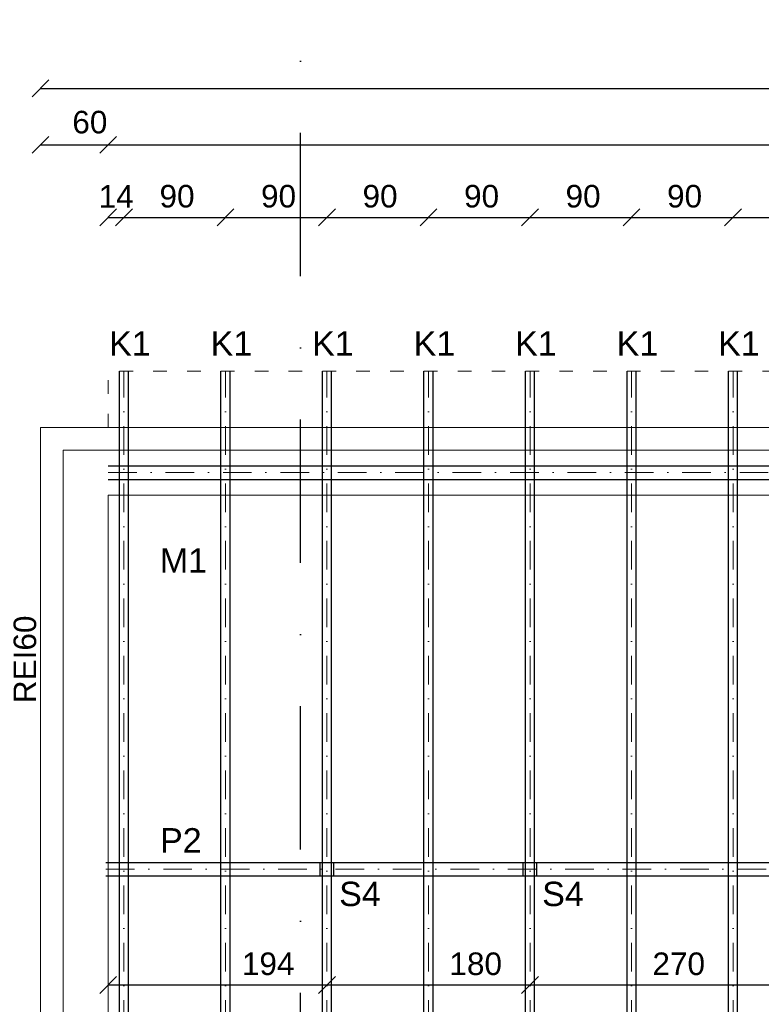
# Model space of a CAD drawing. Header units: millimetres. Extents: x 6528 to 149658, y 3342 to 12852.
# Tile 3 of 122: x 7471 to 8128, y 6540 to 7413. Entities that reach past the tile are written whole.
import ezdxf

# ---------------------------------------------------------------- set-up
doc = ezdxf.new("R2010")
doc.units = ezdxf.units.MM
doc.linetypes.add('ACAD_ISO03W100', pattern=[30, 12, -18])
doc.linetypes.add('DASHDOTX2', pattern=[50.8, 25.4, -12.7, 0, -12.7])
doc.layers.add('R-TAB', color=1, linetype='Continuous')
doc.styles.get("Standard").update_dxf_attribs({"font": 'arial.ttf'})
doc.dimstyles.new('ISO-25', dxfattribs={"dimtxt": 2.5, "dimasz": 2.5, "dimexe": 1.25, "dimexo": 0.625, "dimtad": 1, "dimtxsty": 'Standard', "dimcen": 2.5, "dimadec": 0, "dimazin": 0, "dimtfac": 1, "dimtmove": 0, "dimatfit": 3, "dimfxl": 1, "dimarcsym": 0})

# ---------------------------------------------------------------- blocks, each defined once
blk = doc.blocks.new('_Oblique')
at = {"color": 0, "linetype": 'ByBlock', "lineweight": -2}
blk.add_line((-0.5, -0.5), (0.5, 0.5), dxfattribs=at)
blk = doc.blocks.new('*D218')
at = {"color": 0, "lineweight": -2, "transparency": 16777216}
blk.add_line((7489.132892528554, 7301.713059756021), (7549.132892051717, 7301.713059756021), dxfattribs=at)
at = {"layer": 'Defpoints', "color": 0, "transparency": 16777216}
for p in [(7549.132892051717, 7301.713059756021), (7489.132892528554, 7051.058895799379), (7549.132892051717, 6991.058895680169)]:
    blk.add_point(p, dxfattribs=at)
at = {"color": 0, "lineweight": -2, "transparency": 16777216, "xscale": 15, "yscale": 15, "zscale": 15, "rotation": 180}
blk.add_blockref('_Oblique', (7489.132892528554, 7301.713059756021), dxfattribs=at)
at = {"color": 0, "lineweight": -2, "transparency": 16777216, "xscale": 15, "yscale": 15, "zscale": 15}
blk.add_blockref('_Oblique', (7549.132892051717, 7301.713059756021), dxfattribs=at)
at = {"color": 0, "lineweight": 20, "transparency": 16777216, "insert": (7532.876268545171, 7321.703058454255), "char_height": 20, "attachment_point": 5}
blk.add_mtext('60', dxfattribs=at)
blk = doc.blocks.new('*D219')
at = {"color": 0, "lineweight": -2, "transparency": 16777216}
blk.add_line((7489.132892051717, 7351.713059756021), (9371.132892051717, 7351.713059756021), dxfattribs=at)
at = {"layer": 'Defpoints', "color": 0, "transparency": 16777216}
for p in [(9371.132892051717, 7351.713059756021), (7489.132892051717, 7051.058895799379), (9371.132892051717, 7051.058895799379)]:
    blk.add_point(p, dxfattribs=at)
at = {"color": 0, "lineweight": -2, "transparency": 16777216, "xscale": 15, "yscale": 15, "zscale": 15, "rotation": 180}
blk.add_blockref('_Oblique', (7489.132892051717, 7351.713059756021), dxfattribs=at)
at = {"color": 0, "lineweight": -2, "transparency": 16777216, "xscale": 15, "yscale": 15, "zscale": 15}
blk.add_blockref('_Oblique', (9371.132892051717, 7351.713059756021), dxfattribs=at)
at = {"color": 0, "lineweight": 20, "transparency": 16777216, "insert": (8431.65835110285, 7371.703058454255), "char_height": 20, "attachment_point": 5}
blk.add_mtext('1882', dxfattribs=at)
blk = doc.blocks.new('*D220')
at = {"color": 0, "lineweight": -2, "transparency": 16777216}
blk.add_line((7221.279354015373, 7101.058892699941), (7221.279354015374, 5398.058895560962), dxfattribs=at)
at = {"layer": 'Defpoints', "color": 0, "transparency": 16777216}
for p in [(7549.132888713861, 7101.058892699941), (7221.279354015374, 5398.058895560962), (7549.132892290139, 5398.058895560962)]:
    blk.add_point(p, dxfattribs=at)
at = {"color": 0, "lineweight": -2, "transparency": 16777216, "xscale": 15, "yscale": 15, "zscale": 15}
for p, rotation in [((7221.279354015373, 7101.058892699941), 90), ((7221.279354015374, 5398.058895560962), 270)]:
    blk.add_blockref('_Oblique', p, dxfattribs=dict(at, rotation=rotation))
at = {"color": 0, "lineweight": 20, "transparency": 16777216, "insert": (7201.835203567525, 6266.604127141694), "char_height": 20, "attachment_point": 5, "rotation": 90}
blk.add_mtext('1703', dxfattribs=at)
blk = doc.blocks.new('*D247')
at = {"color": 0, "lineweight": -2, "transparency": 16777216}
blk.add_line((7271.279331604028, 7101.058892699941), (7271.279331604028, 7051.058895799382), dxfattribs=at)
at = {"layer": 'Defpoints', "color": 0, "transparency": 16777216}
for p in [(7549.132869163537, 7101.058892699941), (7271.279331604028, 7051.058895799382), (7549.132866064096, 7051.058895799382)]:
    blk.add_point(p, dxfattribs=at)
at = {"color": 0, "lineweight": -2, "transparency": 16777216, "xscale": 15, "yscale": 15, "zscale": 15}
for p, rotation in [((7271.279331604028, 7101.058892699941), 90), ((7271.279331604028, 7051.058895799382), 270)]:
    blk.add_blockref('_Oblique', p, dxfattribs=dict(at, rotation=rotation))
at = {"color": 0, "lineweight": 20, "transparency": 16777216, "insert": (7251.835180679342, 7085.39899942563), "char_height": 20, "attachment_point": 5, "rotation": 90}
blk.add_mtext('50', dxfattribs=at)
blk = doc.blocks.new('*D248')
at = {"color": 0, "lineweight": -2, "transparency": 16777216}
blk.add_line((7549.132892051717, 7301.713059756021), (9311.132892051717, 7301.713059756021), dxfattribs=at)
at = {"layer": 'Defpoints', "color": 0, "transparency": 16777216}
for p in [(9311.132892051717, 7301.713059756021), (7549.132892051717, 7051.058895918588), (9311.132892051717, 7051.058895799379)]:
    blk.add_point(p, dxfattribs=at)
at = {"color": 0, "lineweight": -2, "transparency": 16777216, "xscale": 15, "yscale": 15, "zscale": 15, "rotation": 180}
blk.add_blockref('_Oblique', (7549.132892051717, 7301.713059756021), dxfattribs=at)
at = {"color": 0, "lineweight": -2, "transparency": 16777216, "xscale": 15, "yscale": 15, "zscale": 15}
blk.add_blockref('_Oblique', (9311.132892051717, 7301.713059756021), dxfattribs=at)
at = {"color": 0, "lineweight": 20, "transparency": 16777216, "insert": (8432.289252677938, 7321.703058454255), "char_height": 20, "attachment_point": 5}
blk.add_mtext('1762', dxfattribs=at)
blk = doc.blocks.new('*D279')
at = {"color": 0, "lineweight": -2, "transparency": 16777216}
blk.add_line((7321.279349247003, 6659.558897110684), (7321.279349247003, 6379.558895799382), dxfattribs=at)
at = {"layer": 'Defpoints', "color": 0, "transparency": 16777216}
for p in [(7549.132892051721, 6659.558897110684), (7321.279349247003, 6379.558895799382), (7549.132892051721, 6379.558895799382)]:
    blk.add_point(p, dxfattribs=at)
at = {"color": 0, "lineweight": -2, "transparency": 16777216, "xscale": 15, "yscale": 15, "zscale": 15}
for p, rotation in [((7321.279349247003, 6659.558897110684), 90), ((7321.279349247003, 6379.558895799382), 270)]:
    blk.add_blockref('_Oblique', p, dxfattribs=dict(at, rotation=rotation))
at = {"color": 0, "lineweight": 20, "transparency": 16777216, "insert": (7301.835185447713, 6552.258464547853), "char_height": 20, "attachment_point": 5, "rotation": 90}
blk.add_mtext('280', dxfattribs=at)
blk = doc.blocks.new('*D280')
at = {"color": 0, "lineweight": -2, "transparency": 16777216}
blk.add_line((7321.279352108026, 6991.058895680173), (7321.279352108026, 6659.558895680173), dxfattribs=at)
at = {"layer": 'Defpoints', "color": 0, "transparency": 16777216}
for p in [(7549.132892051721, 6991.058895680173), (7321.279352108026, 6659.558895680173), (7549.132893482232, 6659.558895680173)]:
    blk.add_point(p, dxfattribs=at)
at = {"color": 0, "lineweight": -2, "transparency": 16777216, "xscale": 15, "yscale": 15, "zscale": 15}
for p, rotation in [((7321.279352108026, 6991.058895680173), 90), ((7321.279352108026, 6659.558895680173), 270)]:
    blk.add_blockref('_Oblique', p, dxfattribs=dict(at, rotation=rotation))
at = {"color": 0, "lineweight": 20, "transparency": 16777216, "insert": (7301.835186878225, 6869.511572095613), "char_height": 20, "attachment_point": 5, "rotation": 90}
blk.add_mtext('331,5', dxfattribs=at)
blk = doc.blocks.new('*D281')
at = {"color": 0, "lineweight": -2, "transparency": 16777216}
blk.add_line((7321.279352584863, 7031.058897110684), (7321.279352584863, 7011.058896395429), dxfattribs=at)
at = {"layer": 'Defpoints', "color": 0, "transparency": 16777216}
for p in [(7549.132901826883, 7031.058897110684), (7321.279352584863, 7011.058896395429), (7509.132901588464, 7011.058896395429)]:
    blk.add_point(p, dxfattribs=at)
at = {"color": 0, "lineweight": -2, "transparency": 16777216, "xscale": 15, "yscale": 15, "zscale": 15}
for p, rotation in [((7321.279352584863, 7031.058897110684), 90), ((7321.279352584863, 7011.058896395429), 270)]:
    blk.add_blockref('_Oblique', p, dxfattribs=dict(at, rotation=rotation))
at = {"color": 0, "lineweight": 20, "transparency": 16777216, "insert": (7343.499979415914, 7018.945484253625), "char_height": 20, "attachment_point": 5, "rotation": 90}
blk.add_mtext('20', dxfattribs=at)
blk = doc.blocks.new('*D282')
at = {"color": 0, "lineweight": -2, "transparency": 16777216}
blk.add_line((7321.279352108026, 7011.058896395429), (7321.279352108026, 6991.058895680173), dxfattribs=at)
at = {"layer": 'Defpoints', "color": 0, "transparency": 16777216}
for p in [(7549.132901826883, 7011.058896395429), (7321.279352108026, 6991.058895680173), (7509.132901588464, 6991.058895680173)]:
    blk.add_point(p, dxfattribs=at)
at = {"color": 0, "lineweight": -2, "transparency": 16777216, "xscale": 15, "yscale": 15, "zscale": 15}
for p, rotation in [((7321.279352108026, 7011.058896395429), 90), ((7321.279352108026, 6991.058895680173), 270)]:
    blk.add_blockref('_Oblique', p, dxfattribs=dict(at, rotation=rotation))
at = {"color": 0, "lineweight": 20, "transparency": 16777216, "insert": (7301.835196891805, 6994.953427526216), "char_height": 20, "attachment_point": 5, "rotation": 90}
blk.add_mtext('20', dxfattribs=at)
blk = doc.blocks.new('*D283')
at = {"color": 0, "lineweight": -2, "transparency": 16777216}
blk.add_line((7321.279351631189, 7051.058898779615), (7321.279351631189, 7031.058898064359), dxfattribs=at)
at = {"layer": 'Defpoints', "color": 0, "transparency": 16777216}
for p in [(7549.132900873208, 7051.058898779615), (7321.279351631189, 7031.058898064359), (7509.13290063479, 7031.058898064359)]:
    blk.add_point(p, dxfattribs=at)
at = {"color": 0, "lineweight": -2, "transparency": 16777216, "xscale": 15, "yscale": 15, "zscale": 15}
for p, rotation in [((7321.279351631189, 7051.058898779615), 90), ((7321.279351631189, 7031.058898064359), 270)]:
    blk.add_blockref('_Oblique', p, dxfattribs=dict(at, rotation=rotation))
at = {"color": 0, "lineweight": 20, "transparency": 16777216, "insert": (7301.835195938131, 7057.168475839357), "char_height": 20, "attachment_point": 5, "rotation": 90}
blk.add_mtext('20', dxfattribs=at)
blk = doc.blocks.new('*D308')
at = {"color": 0, "lineweight": -2, "transparency": 16777216}
blk.add_line((7743.132900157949, 7237.331560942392), (7833.132900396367, 7237.331560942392), dxfattribs=at)
at = {"layer": 'Defpoints', "color": 0, "transparency": 16777216}
for p in [(7833.132900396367, 7237.331560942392), (7743.132900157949, 7101.058895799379), (7833.132900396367, 7101.058895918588)]:
    blk.add_point(p, dxfattribs=at)
at = {"color": 0, "lineweight": -2, "transparency": 16777216, "xscale": 15, "yscale": 15, "zscale": 15, "rotation": 180}
blk.add_blockref('_Oblique', (7743.132900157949, 7237.331560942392), dxfattribs=at)
at = {"color": 0, "lineweight": -2, "transparency": 16777216, "xscale": 15, "yscale": 15, "zscale": 15}
blk.add_blockref('_Oblique', (7833.132900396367, 7237.331560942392), dxfattribs=at)
at = {"color": 0, "lineweight": 20, "transparency": 16777216, "insert": (7790.181736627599, 7256.005353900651), "char_height": 20, "attachment_point": 5}
blk.add_mtext('90', dxfattribs=at)
blk = doc.blocks.new('*D309')
at = {"color": 0, "lineweight": -2, "transparency": 16777216}
blk.add_line((7653.132900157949, 7237.331560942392), (7743.132900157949, 7237.331560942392), dxfattribs=at)
at = {"layer": 'Defpoints', "color": 0, "transparency": 16777216}
for p in [(7743.132900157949, 7237.331560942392), (7653.132900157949, 7101.058895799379), (7743.132900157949, 7101.058895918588)]:
    blk.add_point(p, dxfattribs=at)
at = {"color": 0, "lineweight": -2, "transparency": 16777216, "xscale": 15, "yscale": 15, "zscale": 15, "rotation": 180}
blk.add_blockref('_Oblique', (7653.132900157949, 7237.331560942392), dxfattribs=at)
at = {"color": 0, "lineweight": -2, "transparency": 16777216, "xscale": 15, "yscale": 15, "zscale": 15}
blk.add_blockref('_Oblique', (7743.132900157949, 7237.331560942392), dxfattribs=at)
at = {"color": 0, "lineweight": 20, "transparency": 16777216, "insert": (7700.181736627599, 7256.005353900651), "char_height": 20, "attachment_point": 5}
blk.add_mtext('90', dxfattribs=at)
blk = doc.blocks.new('*D310')
at = {"color": 0, "lineweight": -2, "transparency": 16777216}
blk.add_line((7563.132900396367, 7237.331560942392), (7653.132900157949, 7237.331560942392), dxfattribs=at)
at = {"layer": 'Defpoints', "color": 0, "transparency": 16777216}
for p in [(7653.132900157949, 7237.331560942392), (7563.132900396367, 7101.058895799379), (7653.132900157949, 7101.058895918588)]:
    blk.add_point(p, dxfattribs=at)
at = {"color": 0, "lineweight": -2, "transparency": 16777216, "xscale": 15, "yscale": 15, "zscale": 15, "rotation": 180}
blk.add_blockref('_Oblique', (7563.132900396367, 7237.331560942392), dxfattribs=at)
at = {"color": 0, "lineweight": -2, "transparency": 16777216, "xscale": 15, "yscale": 15, "zscale": 15}
blk.add_blockref('_Oblique', (7653.132900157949, 7237.331560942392), dxfattribs=at)
at = {"color": 0, "lineweight": 20, "transparency": 16777216, "insert": (7610.181736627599, 7256.005353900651), "char_height": 20, "attachment_point": 5}
blk.add_mtext('90', dxfattribs=at)
blk = doc.blocks.new('*D311')
at = {"color": 0, "lineweight": -2, "transparency": 16777216}
blk.add_line((7549.132892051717, 7237.331560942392), (7563.132900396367, 7237.331560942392), dxfattribs=at)
at = {"layer": 'Defpoints', "color": 0, "transparency": 16777216}
for p in [(7563.132900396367, 7237.331560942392), (7563.132900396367, 7101.058895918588), (7549.132892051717, 6991.058895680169)]:
    blk.add_point(p, dxfattribs=at)
at = {"color": 0, "lineweight": -2, "transparency": 16777216, "xscale": 15, "yscale": 15, "zscale": 15, "rotation": 180}
blk.add_blockref('_Oblique', (7549.132892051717, 7237.331560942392), dxfattribs=at)
at = {"color": 0, "lineweight": -2, "transparency": 16777216, "xscale": 15, "yscale": 15, "zscale": 15}
blk.add_blockref('_Oblique', (7563.132900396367, 7237.331560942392), dxfattribs=at)
at = {"color": 0, "lineweight": 20, "transparency": 16777216, "insert": (7556.192213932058, 7256.005353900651), "char_height": 20, "attachment_point": 5}
blk.add_mtext('14', dxfattribs=at)
blk = doc.blocks.new('*D312')
at = {"color": 0, "lineweight": -2, "transparency": 16777216}
blk.add_line((7833.132900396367, 7237.331560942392), (7923.132900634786, 7237.331560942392), dxfattribs=at)
at = {"layer": 'Defpoints', "color": 0, "transparency": 16777216}
for p in [(7923.132900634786, 7237.331560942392), (7833.132900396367, 7101.058895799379), (7923.132900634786, 7101.058895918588)]:
    blk.add_point(p, dxfattribs=at)
at = {"color": 0, "lineweight": -2, "transparency": 16777216, "xscale": 15, "yscale": 15, "zscale": 15, "rotation": 180}
blk.add_blockref('_Oblique', (7833.132900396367, 7237.331560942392), dxfattribs=at)
at = {"color": 0, "lineweight": -2, "transparency": 16777216, "xscale": 15, "yscale": 15, "zscale": 15}
blk.add_blockref('_Oblique', (7923.132900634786, 7237.331560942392), dxfattribs=at)
at = {"color": 0, "lineweight": 20, "transparency": 16777216, "insert": (7880.181736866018, 7256.005353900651), "char_height": 20, "attachment_point": 5}
blk.add_mtext('90', dxfattribs=at)
blk = doc.blocks.new('*D313')
at = {"color": 0, "lineweight": -2, "transparency": 16777216}
blk.add_line((7923.132900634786, 7237.331560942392), (8013.132900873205, 7237.331560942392), dxfattribs=at)
at = {"layer": 'Defpoints', "color": 0, "transparency": 16777216}
for p in [(8013.132900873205, 7237.331560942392), (7923.132900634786, 7101.058895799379), (8013.132900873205, 7101.058895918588)]:
    blk.add_point(p, dxfattribs=at)
at = {"color": 0, "lineweight": -2, "transparency": 16777216, "xscale": 15, "yscale": 15, "zscale": 15, "rotation": 180}
blk.add_blockref('_Oblique', (7923.132900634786, 7237.331560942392), dxfattribs=at)
at = {"color": 0, "lineweight": -2, "transparency": 16777216, "xscale": 15, "yscale": 15, "zscale": 15}
blk.add_blockref('_Oblique', (8013.132900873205, 7237.331560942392), dxfattribs=at)
at = {"color": 0, "lineweight": 20, "transparency": 16777216, "insert": (7970.181737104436, 7256.005353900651), "char_height": 20, "attachment_point": 5}
blk.add_mtext('90', dxfattribs=at)
blk = doc.blocks.new('*D314')
at = {"color": 0, "lineweight": -2, "transparency": 16777216}
blk.add_line((8013.132900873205, 7237.331560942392), (8103.132901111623, 7237.331560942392), dxfattribs=at)
at = {"layer": 'Defpoints', "color": 0, "transparency": 16777216}
for p in [(8103.132901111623, 7237.331560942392), (8013.132900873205, 7101.058895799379), (8103.132901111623, 7101.058895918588)]:
    blk.add_point(p, dxfattribs=at)
at = {"color": 0, "lineweight": -2, "transparency": 16777216, "xscale": 15, "yscale": 15, "zscale": 15, "rotation": 180}
blk.add_blockref('_Oblique', (8013.132900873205, 7237.331560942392), dxfattribs=at)
at = {"color": 0, "lineweight": -2, "transparency": 16777216, "xscale": 15, "yscale": 15, "zscale": 15}
blk.add_blockref('_Oblique', (8103.132901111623, 7237.331560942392), dxfattribs=at)
at = {"color": 0, "lineweight": 20, "transparency": 16777216, "insert": (8060.181737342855, 7256.005353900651), "char_height": 20, "attachment_point": 5}
blk.add_mtext('90', dxfattribs=at)
blk = doc.blocks.new('*D315')
at = {"color": 0, "lineweight": -2, "transparency": 16777216}
blk.add_line((8103.132901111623, 7237.331560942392), (8193.132901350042, 7237.331560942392), dxfattribs=at)
at = {"layer": 'Defpoints', "color": 0, "transparency": 16777216}
for p in [(8193.132901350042, 7237.331560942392), (8103.132901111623, 7101.058895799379), (8193.132901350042, 7101.058895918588)]:
    blk.add_point(p, dxfattribs=at)
at = {"color": 0, "lineweight": -2, "transparency": 16777216, "xscale": 15, "yscale": 15, "zscale": 15, "rotation": 180}
blk.add_blockref('_Oblique', (8103.132901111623, 7237.331560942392), dxfattribs=at)
at = {"color": 0, "lineweight": -2, "transparency": 16777216, "xscale": 15, "yscale": 15, "zscale": 15}
blk.add_blockref('_Oblique', (8193.132901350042, 7237.331560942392), dxfattribs=at)
at = {"color": 0, "lineweight": 20, "transparency": 16777216, "insert": (8150.181737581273, 7256.005353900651), "char_height": 20, "attachment_point": 5}
blk.add_mtext('90', dxfattribs=at)
blk = doc.blocks.new('*D329')
at = {"color": 0, "lineweight": -2, "transparency": 16777216}
blk.add_line((7549.132892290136, 6556.827351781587), (7743.132900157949, 6556.827351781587), dxfattribs=at)
at = {"layer": 'Defpoints', "color": 0, "transparency": 16777216}
for p in [(7549.132892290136, 6653.558895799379), (7743.132900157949, 6659.558895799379), (7743.132900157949, 6556.827351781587)]:
    blk.add_point(p, dxfattribs=at)
at = {"color": 0, "lineweight": -2, "transparency": 16777216, "xscale": 15, "yscale": 15, "zscale": 15, "rotation": 180}
blk.add_blockref('_Oblique', (7549.132892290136, 6556.827351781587), dxfattribs=at)
at = {"color": 0, "lineweight": -2, "transparency": 16777216, "xscale": 15, "yscale": 15, "zscale": 15}
blk.add_blockref('_Oblique', (7743.132900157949, 6556.827351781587), dxfattribs=at)
at = {"color": 0, "lineweight": 20, "transparency": 16777216, "insert": (7690.982790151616, 6575.501144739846), "char_height": 20, "attachment_point": 5}
blk.add_mtext('194', dxfattribs=at)
blk = doc.blocks.new('*D330')
at = {"color": 0, "lineweight": -2, "transparency": 16777216}
blk.add_line((7743.132900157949, 6556.827351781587), (7923.132900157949, 6556.827351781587), dxfattribs=at)
at = {"layer": 'Defpoints', "color": 0, "transparency": 16777216}
for p in [(7743.132900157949, 6653.558895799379), (7923.132900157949, 6659.558895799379), (7923.132900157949, 6556.827351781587)]:
    blk.add_point(p, dxfattribs=at)
at = {"color": 0, "lineweight": -2, "transparency": 16777216, "xscale": 15, "yscale": 15, "zscale": 15, "rotation": 180}
blk.add_blockref('_Oblique', (7743.132900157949, 6556.827351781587), dxfattribs=at)
at = {"color": 0, "lineweight": -2, "transparency": 16777216, "xscale": 15, "yscale": 15, "zscale": 15}
blk.add_blockref('_Oblique', (7923.132900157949, 6556.827351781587), dxfattribs=at)
at = {"color": 0, "lineweight": 20, "transparency": 16777216, "insert": (7874.98552791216, 6575.501144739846), "char_height": 20, "attachment_point": 5}
blk.add_mtext('180', dxfattribs=at)
blk = doc.blocks.new('*D331')
at = {"color": 0, "lineweight": -2, "transparency": 16777216}
blk.add_line((7923.132900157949, 6556.827351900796), (8193.132900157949, 6556.827351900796), dxfattribs=at)
at = {"layer": 'Defpoints', "color": 0, "transparency": 16777216}
for p in [(7923.132900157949, 6653.558895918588), (8193.132900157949, 6659.558895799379), (8193.132900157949, 6556.827351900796)]:
    blk.add_point(p, dxfattribs=at)
at = {"color": 0, "lineweight": -2, "transparency": 16777216, "xscale": 15, "yscale": 15, "zscale": 15, "rotation": 180}
blk.add_blockref('_Oblique', (7923.132900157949, 6556.827351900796), dxfattribs=at)
at = {"color": 0, "lineweight": -2, "transparency": 16777216, "xscale": 15, "yscale": 15, "zscale": 15}
blk.add_blockref('_Oblique', (8193.132900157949, 6556.827351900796), dxfattribs=at)
at = {"color": 0, "lineweight": 20, "transparency": 16777216, "insert": (8054.98552791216, 6575.501144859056), "char_height": 20, "attachment_point": 5}
blk.add_mtext('270', dxfattribs=at)

msp = doc.modelspace()

# ---------------------------------------------------------------- linework, layer by layer
at = {"linetype": 'DASHDOTX2', "lineweight": 30, "ltscale": 5}
msp.add_line((7719.518530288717, 5914.782438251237), (7719.518530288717, 7491.968593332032), dxfattribs=at)
at = {"linetype": 'ACAD_ISO03W100', "lineweight": 0}
for p, q in [((9311.132892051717, 7101.058895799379), (7549.132892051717, 7101.058895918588)), ((7549.132892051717, 7051.058895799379), (7549.132892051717, 7101.058895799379))]:
    msp.add_line(p, q, dxfattribs=at)
at = {"lineweight": 30}
for p, q in [((7559.132900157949, 5398.058895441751), (7559.132900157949, 7101.058895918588)), ((7567.132900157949, 5398.058895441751), (7567.132900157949, 7101.058895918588)), ((7649.132900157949, 5398.058895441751), (7649.132900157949, 7101.058895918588)), ((7657.132900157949, 5398.058895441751), (7657.132900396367, 7101.058895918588)), ((7739.132900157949, 5398.058895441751), (7739.132900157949, 7101.058895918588)), ((7747.132900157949, 5398.058895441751), (7747.132900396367, 7101.058895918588)), ((7829.132900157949, 5398.058895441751), (7829.132900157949, 7101.058895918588)), ((7837.132900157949, 5398.058895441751), (7837.132900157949, 7101.058895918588)), ((7919.132900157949, 5398.058895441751), (7919.132900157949, 7101.058895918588)), ((7927.132900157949, 5398.058895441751), (7927.132900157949, 7101.058895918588)), ((8009.132900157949, 5398.058895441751), (8009.132900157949, 7101.058895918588)), ((8017.132900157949, 5398.058895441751), (8017.132900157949, 7101.058895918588)), ((8099.132900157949, 5398.058895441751), (8099.132900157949, 7101.058895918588)), ((8107.132900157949, 5398.058895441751), (8107.132900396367, 7101.058895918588)), ((7549.132892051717, 7017.05889556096), (9311.132892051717, 7017.058895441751)), ((7549.132892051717, 7005.05889556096), (9311.132892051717, 7005.05889556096)), ((7547.13289157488, 6665.558895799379), (9311.13288323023, 6665.558895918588)), ((7737.13289991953, 6653.558895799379), (7737.13289991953, 6665.558895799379)), ((7749.13289991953, 6653.558895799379), (7749.13289991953, 6665.558895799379)), ((7917.13289991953, 6653.558895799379), (7917.13289991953, 6665.558895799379)), ((7929.13289991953, 6653.558895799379), (7929.13289991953, 6665.558895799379)), ((7547.13289157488, 6653.558895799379), (9311.13288323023, 6653.558895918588))]:
    msp.add_line(p, q, dxfattribs=at)
at = {"linetype": 'DASHDOTX2', "lineweight": 0}
for p, q in [((7563.132900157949, 5398.058895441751), (7563.132900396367, 7101.058895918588)), ((7653.132900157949, 5398.058895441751), (7653.132900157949, 7101.058895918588)), ((7743.132900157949, 5398.058895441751), (7743.132900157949, 7101.058895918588)), ((7833.132900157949, 5398.058895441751), (7833.132900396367, 7101.058895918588)), ((7923.132900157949, 5398.058895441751), (7923.132900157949, 7101.058895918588)), ((8013.132900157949, 5398.058895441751), (8013.132900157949, 7101.058895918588)), ((8103.132900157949, 5398.058895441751), (8103.132900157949, 7101.058895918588)), ((7549.132892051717, 7011.05889556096), (9311.132892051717, 7011.05889556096)), ((7547.13289991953, 6659.558895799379), (9311.13289157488, 6659.558895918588)), ((7547.13289991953, 6659.558895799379), (9311.13289157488, 6659.558895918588)), ((7547.13289991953, 6659.558895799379), (9311.13289157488, 6659.558895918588))]:
    msp.add_line(p, q, dxfattribs=at)
at = {"lineweight": 20}
for p, q in [((7489.132892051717, 5448.058895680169), (7489.132892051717, 7051.058895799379)), ((7489.132892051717, 7051.058895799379), (7765.132892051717, 7051.058895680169)), ((7489.132892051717, 7051.058895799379), (9371.132892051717, 7051.058895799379)), ((7509.132892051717, 6416.058895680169), (7509.132892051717, 7031.058895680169)), ((7509.132892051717, 7031.058895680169), (9351.132892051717, 7031.058895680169)), ((7549.132892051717, 6441.058895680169), (7549.132892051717, 6991.058895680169)), ((7549.132892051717, 6991.058895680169), (9311.132892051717, 6991.058895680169)), ((7549.132892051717, 6991.058895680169), (7549.132892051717, 6441.058895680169))]:
    msp.add_line(p, q, dxfattribs=at)
at = {"lineweight": 0}
msp.add_line((7549.132892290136, 6991.058895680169), (7549.132892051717, 5508.058899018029), dxfattribs=at)

# ---------------------------------------------------------------- texts
at = {"color": 1, "lineweight": 20, "insert": (7465.244989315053, 6806.712145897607), "char_height": 20, "attachment_point": 1, "rotation": 89.99999999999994}
msp.add_mtext_dynamic_manual_height_columns('REI60', width=37.211574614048, gutter_width=12.5, heights=[0], dxfattribs=at)
at = {"layer": 'R-TAB', "color": 0, "ltscale": 24, "char_height": 21.6, "width": 490.7206424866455, "attachment_point": 1}
for s, insert in [('K1', (7549.94477407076, 7136.337998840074)), ('K1', (7639.94477407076, 7136.337998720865)), ('K1', (7729.94477407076, 7136.337998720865)), ('K1', (7819.94477407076, 7136.337998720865)), ('K1', (7909.94477407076, 7136.337998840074)), ('K1', (7999.94477407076, 7136.337998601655)), ('K1', (8089.94477407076, 7136.337998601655)), ('M1', (7594.943561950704, 6944.001656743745)), ('P2', (7595.107873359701, 6695.865905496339)), ('S4', (7753.903684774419, 6648.381358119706)), ('S4', (7933.903684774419, 6648.381358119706))]:
    msp.add_mtext(s, dxfattribs=dict(at, insert=insert))

# ---------------------------------------------------------------- dimensions: what is measured, and where the dimension line sits
at = {"lineweight": 20}
for base, p1, p2, picture, middle in [((9371.132892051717, 7351.713059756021), (7489.132892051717, 7051.058895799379), (9371.132892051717, 7051.058895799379), '*D219', (8431.65835110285, 7371.703058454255)), ((7549.132892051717, 7301.713059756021), (7489.132892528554, 7051.058895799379), (7549.132892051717, 6991.058895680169), '*D218', (7532.876268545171, 7321.703058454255)), ((9311.132892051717, 7301.713059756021), (7549.132892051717, 7051.058895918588), (9311.132892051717, 7051.058895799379), '*D248', (8432.289252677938, 7321.703058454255)), ((7563.132900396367, 7237.331560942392), (7549.132892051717, 6991.058895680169), (7563.132900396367, 7101.058895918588), '*D311', (7556.192213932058, 7256.005353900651)), ((7653.132900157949, 7237.331560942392), (7563.132900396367, 7101.058895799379), (7653.132900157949, 7101.058895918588), '*D310', (7610.181736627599, 7256.005353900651)), ((7743.132900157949, 7237.331560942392), (7653.132900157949, 7101.058895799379), (7743.132900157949, 7101.058895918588), '*D309', (7700.181736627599, 7256.005353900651)), ((7833.132900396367, 7237.331560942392), (7743.132900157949, 7101.058895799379), (7833.132900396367, 7101.058895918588), '*D308', (7790.181736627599, 7256.005353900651)), ((7923.132900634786, 7237.331560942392), (7833.132900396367, 7101.058895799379), (7923.132900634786, 7101.058895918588), '*D312', (7880.181736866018, 7256.005353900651)), ((8013.132900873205, 7237.331560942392), (7923.132900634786, 7101.058895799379), (8013.132900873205, 7101.058895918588), '*D313', (7970.181737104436, 7256.005353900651)), ((8103.132901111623, 7237.331560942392), (8013.132900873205, 7101.058895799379), (8103.132901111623, 7101.058895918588), '*D314', (8060.181737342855, 7256.005353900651)), ((8193.132901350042, 7237.331560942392), (8103.132901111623, 7101.058895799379), (8193.132901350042, 7101.058895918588), '*D315', (8150.181737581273, 7256.005353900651)), ((7743.132900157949, 6556.827351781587), (7549.132892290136, 6653.558895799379), (7743.132900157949, 6659.558895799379), '*D329', (7690.982790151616, 6575.501144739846)), ((7923.132900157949, 6556.827351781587), (7743.132900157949, 6653.558895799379), (7923.132900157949, 6659.558895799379), '*D330', (7874.98552791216, 6575.501144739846)), ((8193.132900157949, 6556.827351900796), (7923.132900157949, 6653.558895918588), (8193.132900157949, 6659.558895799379), '*D331', (8054.98552791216, 6575.501144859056))]:
    dim = msp.add_linear_dim(base=base, p1=p1, p2=p2, dimstyle='ISO-25', override={"dimtxt": 20, "dimasz": 15, "dimblk1": 'Oblique', "dimblk2": 'Oblique', "dimsah": 1, "dimse1": 1, "dimse2": 1, "dimtmove": 2}, dxfattribs=at)
    dim.commit()
    dim.dimension.update_dxf_attribs({"geometry": picture, "text_midpoint": middle, "dimtype": 160})
for base, p1, p2, picture, middle in [((7221.279354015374, 5398.058895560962), (7549.132888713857, 7101.058892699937), (7549.132892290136, 5398.05889556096), '*D220', (7201.835203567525, 6266.604127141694)), ((7271.279331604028, 7051.058895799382), (7549.132869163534, 7101.058892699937), (7549.132866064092, 7051.058895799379), '*D247', (7251.835180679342, 7085.39899942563)), ((7321.279351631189, 7031.058898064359), (7549.132900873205, 7051.058898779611), (7509.132900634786, 7031.058898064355), '*D283', (7301.835195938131, 7057.168475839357)), ((7321.279352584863, 7011.058896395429), (7549.132901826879, 7031.058897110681), (7509.13290158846, 7011.058896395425), '*D281', (7343.499979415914, 7018.945484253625)), ((7321.279352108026, 6991.058895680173), (7549.132901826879, 7011.058896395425), (7509.13290158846, 6991.058895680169), '*D282', (7301.835196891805, 6994.953427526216)), ((7321.279352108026, 6659.558895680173), (7549.132892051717, 6991.058895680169), (7549.132893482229, 6659.558895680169), '*D280', (7301.835186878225, 6869.511572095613)), ((7321.279349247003, 6379.558895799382), (7549.132892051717, 6659.558897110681), (7549.132892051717, 6379.558895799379), '*D279', (7301.835185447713, 6552.258464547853))]:
    dim = msp.add_linear_dim(base=base, p1=p1, p2=p2, angle=90, dimstyle='ISO-25', override={"dimtxt": 20, "dimasz": 15, "dimblk1": 'Oblique', "dimblk2": 'Oblique', "dimsah": 1, "dimse1": 1, "dimse2": 1, "dimtmove": 2}, dxfattribs=at)
    dim.commit()
    dim.dimension.update_dxf_attribs({"geometry": picture, "text_midpoint": middle, "dimtype": 160})

doc.saveas('drawing.dxf')
